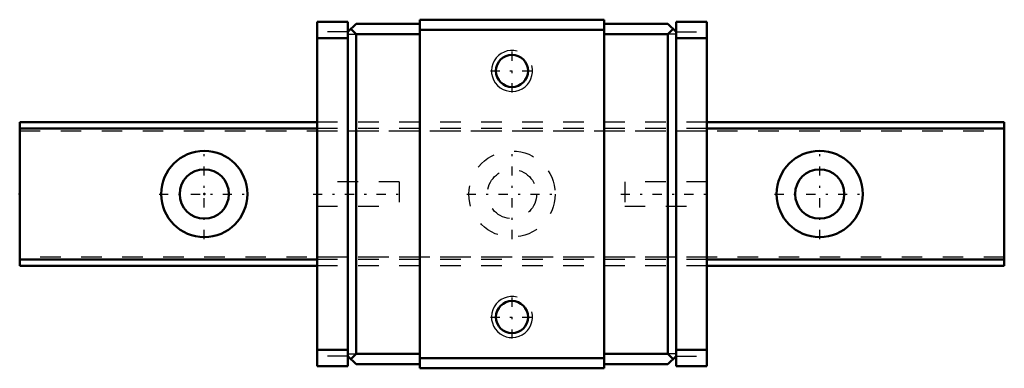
# Model space of a CAD drawing. Header units: millimetres. Extents: x -9 to 39, y -8.5 to 8.5.
import ezdxf

# ---------------------------------------------------------------- set-up
doc = ezdxf.new("R2010")
doc.units = ezdxf.units.MM
doc.linetypes.add('Center', pattern=[1.5, 0.45, -0.5, 0.05, -0.5])
doc.linetypes.add('Dashed', pattern=[2, 1, -1])
for name, color, linetype, lineweight in [('2d ConnectionPoints', 7, 'Continuous', 50), ('AM_0', 7, 'Continuous', 50), ('AM_5', 3, 'Continuous', 25), ('AM_7', 7, 'Center', 25), ('AM_9', 6, 'Dashed', 25)]:
    doc.layers.add(name, color=color, linetype=linetype, lineweight=lineweight)

# ---------------------------------------------------------------- blocks, each defined once
blk = doc.blocks.new('1_RSX7SMUU1_Slider_0_in_RSX7SMUU48LMG90W1450001_4')
at = {"layer": 'AM_0'}
for p, q in [((7, 8.4), (5.5, 8.4)), ((5.5, 8.4), (5.5, -8.4)), ((7, 8.4), (7, -8.4)), ((7.4, 8.3), (7, 7.9)), ((7.4, 8.3), (10.5, 8.3)), ((19.5, 8.5), (10.5, 8.5)), ((10.5, 8.5), (10.5, -8.5)), ((19.5, 8.5), (19.5, -8.5)), ((22.6, 8.3), (19.5, 8.3)), ((22.6, 8.3), (23, 7.9)), ((23, 8.4), (24.5, 8.4)), ((23, 8.4), (23, -8.4)), ((24.5, 8.4), (24.5, -8.4)), ((7.15, 8.05), (7.4, 7.8)), ((7.4, 7.8), (10.5, 7.8)), ((7.4, 7.8), (7.4, -7.8)), ((19.5, 8), (10.5, 8)), ((22.6, 7.8), (19.5, 7.8)), ((22.85, 8.05), (22.6, 7.8)), ((22.6, 7.8), (22.6, -7.8)), ((7, 7.6), (5.5, 7.6)), ((23, 7.6), (24.5, 7.6)), ((7, -7.6), (5.5, -7.6)), ((23, -7.6), (24.5, -7.6)), ((7, -7.9), (7.4, -8.3)), ((7.4, -7.8), (7.15, -8.05)), ((7.4, -7.8), (10.5, -7.8)), ((19.5, -8), (10.5, -8)), ((22.6, -7.8), (19.5, -7.8)), ((22.6, -7.8), (22.85, -8.05)), ((22.6, -8.3), (23, -7.9)), ((7, -8.4), (5.5, -8.4)), ((7.4, -8.3), (10.5, -8.3)), ((19.5, -8.5), (10.5, -8.5)), ((22.6, -8.3), (19.5, -8.3)), ((23, -8.4), (24.5, -8.4))]:
    blk.add_line(p, q, dxfattribs=at)
for centre in [(15, 6), (15, -6)]:
    blk.add_circle(centre, 0.783, dxfattribs=at)
at = {"layer": 'AM_5'}
for centre in [(15, 6), (15, -6)]:
    blk.add_arc(centre, 1, 75, 15, dxfattribs=at)
at = {"layer": 'AM_7'}
for p, q in [((15, 4.95), (15, 7.05)), ((13.95, 6), (16.05, 6)), ((5.3, 0), (9.7, 0)), ((20.3, 0), (24.7, 0)), ((15, -7.05), (15, -4.95)), ((13.95, -6), (16.05, -6))]:
    blk.add_line(p, q, dxfattribs=at)
at = {"layer": 'AM_9'}
for p, q in [((7, 7.9), (5.5, 7.9)), ((7, 7.8), (7.4, 7.8)), ((23, 7.8), (22.6, 7.8)), ((23, 7.9), (24.5, 7.9)), ((24.5, 3.5), (5.5, 3.5)), ((24.5, 3.2), (5.5, 3.2)), ((5.5, 3.08), (24.5, 3.08)), ((9.5, 0.6), (5.5, 0.6)), ((9.5, 0.6), (9.5, -0.6)), ((20.5, 0.6), (20.5, -0.6)), ((24.5, 0.6), (20.5, 0.6)), ((5.5, -0.6), (9.5, -0.6)), ((20.5, -0.6), (24.5, -0.6)), ((24.5, -3.08), (5.5, -3.08)), ((24.5, -3.2), (5.5, -3.2)), ((24.5, -3.5), (5.5, -3.5)), ((7, -7.9), (5.5, -7.9)), ((7, -7.8), (7.4, -7.8)), ((23, -7.8), (22.6, -7.8)), ((23, -7.9), (24.5, -7.9))]:
    blk.add_line(p, q, dxfattribs=at)
blk = doc.blocks.new('2_RSX7M489_Track_0_in_RSX7SMUU48LMG90W1450001_4')
at = {"layer": 'AM_0'}
for p, q in [((5.5, 3.5), (-9, 3.5)), ((-9, 3.5), (-9, -3.5)), ((39, 3.5), (24.5, 3.5)), ((39, 3.5), (39, -3.5)), ((5.5, 3.2), (-9, 3.2)), ((39, 3.2), (24.5, 3.2)), ((5.5, -3.2), (-9, -3.2)), ((39, -3.2), (24.5, -3.2)), ((5.5, -3.5), (-9, -3.5)), ((39, -3.5), (24.5, -3.5))]:
    blk.add_line(p, q, dxfattribs=at)
for centre, radius in [((0, 0), 2.1), ((30, 0), 2.1), ((0, 0), 1.2), ((30, 0), 1.2)]:
    blk.add_circle(centre, radius, dxfattribs=at)
at = {"layer": 'AM_7'}
for p, q in [((0, -2.205), (0, 2.205)), ((15, -2.205), (15, 2.205)), ((30, -2.205), (30, 2.205)), ((-2.205, 0), (2.205, 0)), ((12.795, 0), (17.205, 0)), ((27.795, 0), (32.205, 0))]:
    blk.add_line(p, q, dxfattribs=at)
at = {"layer": 'AM_9'}
for p, q in [((24.5, 3.5), (5.5, 3.5)), ((-9, 3.08), (39, 3.08)), ((24.5, 3.2), (5.5, 3.2)), ((39, -3.08), (-9, -3.08)), ((24.5, -3.2), (5.5, -3.2)), ((24.5, -3.5), (5.5, -3.5))]:
    blk.add_line(p, q, dxfattribs=at)
for radius in [2.1, 1.2]:
    blk.add_circle((15, 0), radius, dxfattribs=at)

msp = doc.modelspace()

# ---------------------------------------------------------------- linework, layer by layer
at = {"layer": '2d ConnectionPoints'}
for p in [(-9, 0), (0, 0), (0, 0)]:
    msp.add_point(p, dxfattribs=at)

# ---------------------------------------------------------------- block references
for name in ['1_RSX7SMUU1_Slider_0_in_RSX7SMUU48LMG90W1450001_4', '2_RSX7M489_Track_0_in_RSX7SMUU48LMG90W1450001_4']:
    msp.add_blockref(name, (0, 0))

doc.saveas('drawing.dxf')
